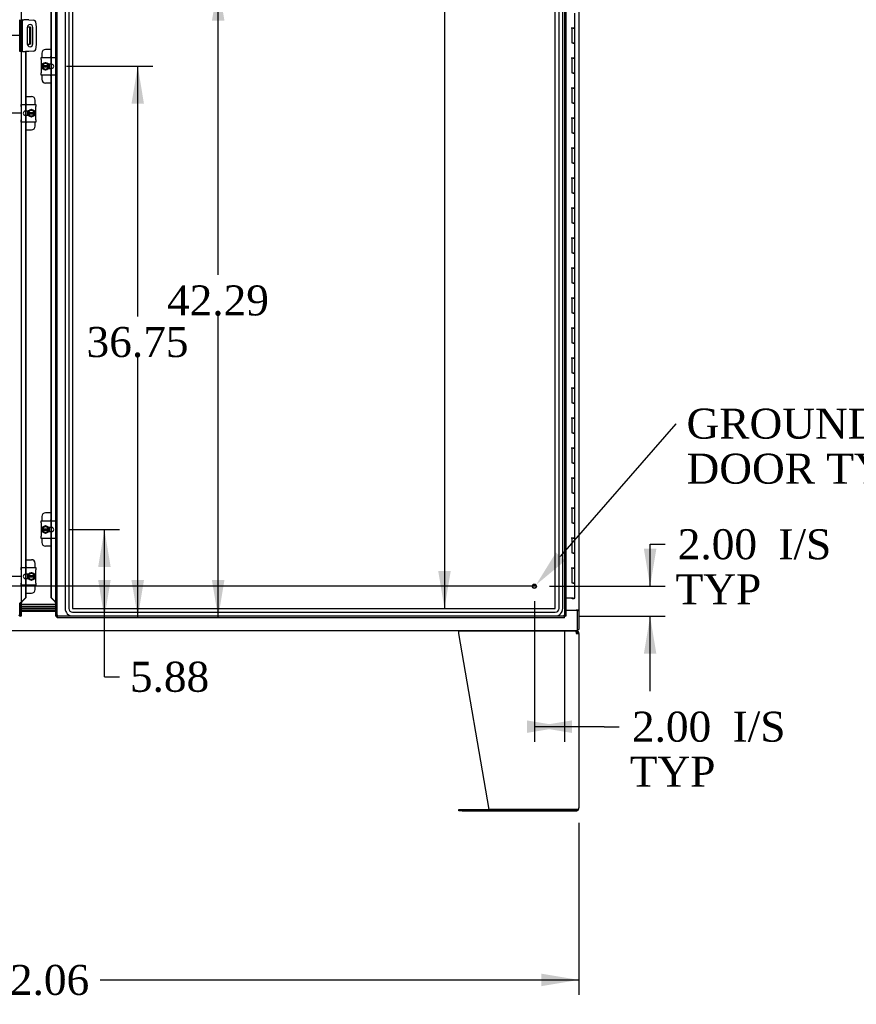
# Model space of a CAD drawing. Header units: inches. Extents: x 2 to 538, y -2 to 358.
# Tile 17 of 43: x 173 to 228, y 123 to 189. Entities that reach past the tile are written whole.
import ezdxf
from ezdxf import colors
from ezdxf.entities.mleader import LeaderData, LeaderLine
from ezdxf.enums import TextEntityAlignment as Align
from ezdxf.lldxf.tags import DXFTag
from ezdxf.math import Vec2, Vec3

# ---------------------------------------------------------------- set-up
doc = ezdxf.new("R2010")
doc.units = ezdxf.units.IN
doc.header["$MEASUREMENT"] = 0
for name, color, linetype in [('COM40153-2', 7, 'Continuous'), ('COM42667', 7, 'Continuous'), ('COM42780', 7, 'Continuous'), ('COM50780', 7, 'Continuous'), ('COM52167-7', 7, 'Continuous'), ('COM52168-7', 7, 'Continuous'), ('COM54746-68', 7, 'Continuous'), ('COM54928-3', 7, 'Continuous'), ('COM55702-64', 7, 'Continuous'), ('COM70096', 7, 'Continuous'), ('COM70099', 7, 'Continuous'), ('COM70219', 7, 'Continuous'), ('COM71156-3', 7, 'Continuous'), ('COM71159-5', 7, 'Continuous'), ('Default', 7, 'Continuous'), ('GSK86006', 7, 'Continuous'), ('NTS16540', 7, 'Continuous'), ('SCC19011', 7, 'Continuous'), ('SPR20265', 7, 'Continuous'), ('STD21878', 7, 'Continuous'), ('WAF25035', 7, 'Continuous')]:
    doc.layers.add(name, color=color, linetype=linetype)
doc.styles.add('SEACAD_Times_New_Roman', font='times.ttf')
tags = doc.linetypes.add('CENTER2', pattern=[1.125, 0.75, -0.125, 0.125, -0.125]).pattern_tags.tags
tags[10:11] = [DXFTag(74, 4), DXFTag(75, 0), DXFTag(340, '0'), DXFTag(46, 0.0), DXFTag(50, 0.0), DXFTag(44, 0.0), DXFTag(45, 0.0)]
tags[8:9] = [DXFTag(74, 4), DXFTag(75, 0), DXFTag(340, '0'), DXFTag(46, 0.0), DXFTag(50, 0.0), DXFTag(44, 0.0), DXFTag(45, 0.0)]
tags[6:7] = [DXFTag(74, 4), DXFTag(75, 0), DXFTag(340, '0'), DXFTag(46, 0.0), DXFTag(50, 0.0), DXFTag(44, 0.0), DXFTag(45, 0.0)]
tags[4:5] = [DXFTag(74, 4), DXFTag(75, 0), DXFTag(340, '0'), DXFTag(46, 0.0), DXFTag(50, 0.0), DXFTag(44, 0.0), DXFTag(45, 0.0)]
tags = doc.linetypes.add('HIDDEN2', pattern=[0.1875, 0.125, -0.0625]).pattern_tags.tags
tags[6:7] = [DXFTag(74, 4), DXFTag(75, 0), DXFTag(340, '0'), DXFTag(46, 0.0), DXFTag(50, 0.0), DXFTag(44, 0.0), DXFTag(45, 0.0)]
tags[4:5] = [DXFTag(74, 4), DXFTag(75, 0), DXFTag(340, '0'), DXFTag(46, 0.0), DXFTag(50, 0.0), DXFTag(44, 0.0), DXFTag(45, 0.0)]
doc.dimstyles.new('HAMMOND_(STH_-_540x360)', dxfattribs={"dimtxt": 2, "dimasz": 2.5, "dimexe": 1, "dimexo": 1, "dimgap": 0.5, "dimtad": 0, "dimtih": 1, "dimtoh": 1, "dimzin": 0, "dimdsep": 46, "dimtxsty": 'SEACAD_Times_New_Roman', "dimblk1": '_SE_FILLED', "dimblk2": '_SE_FILLED', "dimsah": 1, "dimcen": 1, "dimadec": 0, "dimazin": 0, "dimtfac": 0.8, "dimtofl": 0, "dimtmove": 0, "dimatfit": 3, "dimfxl": 0, "dimtolj": 1, "dimtzin": 0, "dimarcsym": 0})

# ---------------------------------------------------------------- blocks, each defined once
blk = doc.blocks.new('SEANNOT_GROUP4')
at = {"layer": 'Default', "color": 7, "linetype": 'CENTER2'}
blk.add_line((207.062, 151.009), (140.801, 151.009), dxfattribs=at)
blk = doc.blocks.new('DMBLK3697')
at = {"layer": 'Default', "linetype": 'Continuous'}
for points in [[(215.126, 153.509), (214.292, 153.509), (214.709, 151.009)], [(215.126, 146.509), (214.709, 149.009), (214.292, 146.509)]]:
    blk.add_hatch(color=7, dxfattribs=at).paths.add_polyline_path(points)
at = {"layer": 'Default', "color": 7, "linetype": 'Continuous'}
for p, q in [((214.709, 153.808), (215.709, 153.808)), ((214.709, 151.009), (214.709, 153.808)), ((207.993, 151.009), (215.709, 151.009)), ((209.993, 149.009), (215.709, 149.009)), ((214.709, 144.009), (214.709, 149.009))]:
    blk.add_line(p, q, dxfattribs=at)
at = {"layer": 'Default', "color": 7, "linetype": 'Continuous', "style": 'SEACAD_Times_New_Roman'}
for s, p in [('I/S', (223.259, 154.808)), ('2.00', (216.551, 154.808)), ('TYP', (216.409, 151.808))]:
    blk.add_text(s, height=2, dxfattribs=at).set_placement(p, align=Align.TOP_LEFT)
blk = doc.blocks.new('_SE_FILLED')
at = {"color": 0}
blk.add_line((0, 0), (-1, 0), dxfattribs=at)
blk.add_solid([(0, 0), (-1, -0.1665), (-1, 0.1665), (0, 0)], dxfattribs=at)
blk = doc.blocks.new('DMBLK3698')
at = {"layer": 'Default', "linetype": 'Continuous'}
for points in [[(206.493, 141.233), (208.993, 141.649), (206.493, 142.066)], [(209.493, 141.233), (209.493, 142.066), (206.993, 141.649)]]:
    blk.add_hatch(color=7, dxfattribs=at).paths.add_polyline_path(points)
at = {"layer": 'Default', "color": 7, "linetype": 'Continuous'}
for p, q in [((206.993, 150.009), (206.993, 140.649)), ((208.993, 148.009), (208.993, 140.649)), ((211.657, 141.649), (206.993, 141.649)), ((211.657, 141.649), (212.657, 141.649))]:
    blk.add_line(p, q, dxfattribs=at)
at = {"layer": 'Default', "color": 7, "linetype": 'Continuous', "style": 'SEACAD_Times_New_Roman'}
for s, p in [('2.00', (213.499, 142.649)), ('I/S', (220.207, 142.649)), ('TYP', (213.357, 139.649))]:
    blk.add_text(s, height=2, dxfattribs=at).set_placement(p, align=Align.TOP_LEFT)
blk = doc.blocks.new('DMBLK3707')
at = {"layer": 'Default', "linetype": 'Continuous'}
for points in [[(170.238, 154.164), (170.655, 151.664), (171.072, 154.164)], [(170.238, 146.414), (171.072, 146.414), (170.655, 148.914)]]:
    blk.add_hatch(color=7, dxfattribs=at).paths.add_polyline_path(points)
at = {"layer": 'Default', "color": 7, "linetype": 'Continuous'}
for p, q in [((170.655, 151.664), (170.655, 156.664)), ((172.751, 151.664), (169.655, 151.664)), ((170.655, 145.008), (170.655, 148.914)), ((170.655, 145.008), (169.655, 145.008))]:
    blk.add_line(p, q, dxfattribs=at)
at = {"layer": 'Default', "color": 7, "linetype": 'Continuous', "style": 'SEACAD_Times_New_Roman'}
blk.add_text('2.75', height=2, dxfattribs=at).set_placement((163.647, 146.008), align=Align.TOP_LEFT)
blk = doc.blocks.new('DMBLK3708')
at = {"layer": 'Default', "linetype": 'Continuous'}
for points in [[(167.405, 180.039), (168.239, 180.039), (167.822, 182.539)], [(167.405, 151.414), (167.822, 148.914), (168.239, 151.414)]]:
    blk.add_hatch(color=7, dxfattribs=at).paths.add_polyline_path(points)
at = {"layer": 'Default', "color": 7, "linetype": 'Continuous'}
for p, q in [((172.751, 182.539), (166.822, 182.539)), ((167.822, 167.427), (167.822, 182.539)), ((167.822, 148.914), (167.822, 164.727))]:
    blk.add_line(p, q, dxfattribs=at)
at = {"layer": 'Default', "color": 7, "linetype": 'Continuous', "style": 'SEACAD_Times_New_Roman'}
blk.add_text('33.63', height=2, dxfattribs=at).set_placement((164.41, 166.727), align=Align.TOP_LEFT)
blk = doc.blocks.new('DMBLK3709')
at = {"layer": 'Default', "linetype": 'Continuous'}
for points in [[(161.664, 185.208), (162.497, 185.208), (162.08, 187.708)], [(161.664, 151.414), (162.08, 148.914), (162.497, 151.414)]]:
    blk.add_hatch(color=7, dxfattribs=at).paths.add_polyline_path(points)
at = {"layer": 'Default', "color": 7, "linetype": 'Continuous'}
for p, q in [((172.775, 187.708), (161.08, 187.708)), ((162.08, 170.011), (162.08, 187.708)), ((162.08, 148.914), (162.08, 167.311))]:
    blk.add_line(p, q, dxfattribs=at)
at = {"layer": 'Default', "color": 7, "linetype": 'Continuous', "style": 'SEACAD_Times_New_Roman'}
blk.add_text('38.79', height=2, dxfattribs=at).set_placement((158.668, 169.311), align=Align.TOP_LEFT)
blk = doc.blocks.new('DMBLK3710')
at = {"layer": 'Default', "linetype": 'Continuous'}
for points in [[(178.745, 152.289), (178.328, 154.789), (177.912, 152.289)], [(178.745, 151.414), (177.912, 151.414), (178.328, 148.914)]]:
    blk.add_hatch(color=7, dxfattribs=at).paths.add_polyline_path(points)
at = {"layer": 'Default', "color": 7, "linetype": 'Continuous'}
for p, q in [((175.947, 154.789), (179.328, 154.789)), ((178.328, 144.974), (178.328, 154.789)), ((178.328, 144.974), (179.328, 144.974))]:
    blk.add_line(p, q, dxfattribs=at)
at = {"layer": 'Default', "color": 7, "linetype": 'Continuous', "style": 'SEACAD_Times_New_Roman'}
blk.add_text('5.88', height=2, dxfattribs=at).set_placement((180.028, 145.974), align=Align.TOP_LEFT)
blk = doc.blocks.new('DMBLK3711')
at = {"layer": 'Default', "linetype": 'Continuous'}
for points in [[(180.967, 183.164), (180.551, 185.664), (180.134, 183.164)], [(180.967, 151.414), (180.134, 151.414), (180.551, 148.914)]]:
    blk.add_hatch(color=7, dxfattribs=at).paths.add_polyline_path(points)
at = {"layer": 'Default', "color": 7, "linetype": 'Continuous'}
for p, q in [((175.806, 185.664), (181.551, 185.664)), ((180.551, 168.989), (180.551, 185.664)), ((180.551, 148.914), (180.551, 166.289))]:
    blk.add_line(p, q, dxfattribs=at)
at = {"layer": 'Default', "color": 7, "linetype": 'Continuous', "style": 'SEACAD_Times_New_Roman'}
blk.add_text('36.75', height=2, dxfattribs=at).set_placement((177.138, 168.289), align=Align.TOP_LEFT)
blk = doc.blocks.new('DMBLK3712')
at = {"layer": 'Default', "linetype": 'Continuous'}
for points in [[(186.329, 188.708), (185.912, 191.208), (185.496, 188.708)], [(186.329, 151.414), (185.496, 151.414), (185.912, 148.914)]]:
    blk.add_hatch(color=7, dxfattribs=at).paths.add_polyline_path(points)
at = {"layer": 'Default', "color": 7, "linetype": 'Continuous'}
for p, q in [((175.681, 191.208), (186.912, 191.208)), ((185.912, 171.761), (185.912, 191.208)), ((185.912, 148.914), (185.912, 169.061))]:
    blk.add_line(p, q, dxfattribs=at)
at = {"layer": 'Default', "color": 7, "linetype": 'Continuous', "style": 'SEACAD_Times_New_Roman'}
blk.add_text('42.29', height=2, dxfattribs=at).set_placement((182.5, 171.061), align=Align.TOP_LEFT)
blk = doc.blocks.new('DMBLK3716')
at = {"layer": 'Default', "linetype": 'Continuous'}
for points in [[(200.583, 216.176), (201.416, 216.176), (200.999, 218.676)], [(200.583, 152.027), (200.999, 149.527), (201.416, 152.027)]]:
    blk.add_hatch(color=7, dxfattribs=at).paths.add_polyline_path(points)
at = {"layer": 'Default', "color": 7, "linetype": 'Continuous'}
for p, q in [((200.999, 218.676), (200.999, 200.707)), ((200.999, 195.007), (200.999, 149.527))]:
    blk.add_line(p, q, dxfattribs=at)
at = {"layer": 'Default', "color": 7, "linetype": 'Continuous', "style": 'SEACAD_Times_New_Roman'}
for s, p in [('69.15', (197.587, 200.007)), ('TYP', (198.203, 197.007))]:
    blk.add_text(s, height=2, dxfattribs=at).set_placement(p, align=Align.TOP_LEFT)
blk = doc.blocks.new('DMBLK3722')
at = {"layer": 'Default', "linetype": 'Continuous'}
for points in [[(140.4, 124.352), (140.4, 125.185), (137.9, 124.769)], [(207.463, 124.352), (209.963, 124.769), (207.463, 125.185)]]:
    blk.add_hatch(color=7, dxfattribs=at).paths.add_polyline_path(points)
at = {"layer": 'Default', "color": 7, "linetype": 'Continuous'}
for p, q in [((137.9, 135.229), (137.9, 123.769)), ((209.963, 135.229), (209.963, 123.769)), ((137.9, 124.769), (169.819, 124.769)), ((178.044, 124.769), (209.963, 124.769))]:
    blk.add_line(p, q, dxfattribs=at)
at = {"layer": 'Default', "color": 7, "linetype": 'Continuous', "style": 'SEACAD_Times_New_Roman'}
blk.add_text('72.06', height=2, dxfattribs=at).set_placement((170.519, 125.769), align=Align.TOP_LEFT)

msp = doc.modelspace()

# ---------------------------------------------------------------- linework, layer by layer
at = {"layer": 'COM40153-2', "color": 7, "linetype": 'Continuous'}
for p, q in [((172.845, 188.77), (172.775, 188.77)), ((172.845, 188.77), (172.845, 186.645)), ((172.845, 188.77), (172.95, 188.77)), ((173.298, 188.77), (172.95, 188.77)), ((173.298, 188.77), (173.632, 188.741)), ((173.745, 188.627), (173.775, 188.293)), ((173.181, 188.258), (173.181, 187.158)), ((173.556, 187.158), (173.556, 188.258)), ((173.775, 188.293), (173.775, 187.122)), ((173.775, 187.122), (173.745, 186.788)), ((172.845, 186.645), (172.775, 186.645)), ((172.871, 186.645), (172.845, 186.645)), ((173.298, 186.645), (173.083, 186.645)), ((173.632, 186.674), (173.298, 186.645))]:
    msp.add_line(p, q, dxfattribs=at)
for centre, radius, start, end in [((173.369, 188.258), 0.188, 0, 180), ((173.621, 188.616), 0.125, 5, 85), ((173.369, 187.158), 0.188, 180, 0), ((173.621, 186.799), 0.125, 275, 355)]:
    msp.add_arc(centre, radius, start, end, dxfattribs=at)
at = {"layer": 'COM42667', "color": 7, "linetype": 'Continuous'}
for p, q in [((174.111, 186.11), (174.111, 186.253)), ((174.111, 186.253), (175.081, 186.253)), ((174.111, 186.11), (174.111, 185.219)), ((174.806, 185.805), (174.607, 185.805)), ((175.081, 186.253), (175.081, 186.11)), ((175.081, 185.219), (175.081, 186.11)), ((174.111, 185.076), (174.111, 185.219)), ((175.081, 185.076), (174.111, 185.076)), ((174.607, 185.524), (174.806, 185.524)), ((175.081, 185.219), (175.081, 185.076)), ((172.781, 182.985), (172.781, 183.128)), ((172.781, 183.128), (173.751, 183.128)), ((173.751, 183.128), (173.751, 182.985)), ((172.781, 182.985), (172.781, 182.094)), ((173.256, 182.68), (173.056, 182.68)), ((173.751, 182.094), (173.751, 182.985)), ((172.781, 181.951), (172.781, 182.094)), ((173.751, 181.951), (172.781, 181.951)), ((173.056, 182.399), (173.256, 182.399)), ((173.751, 182.094), (173.751, 181.951)), ((174.111, 155.235), (174.111, 155.378)), ((174.111, 155.378), (175.081, 155.378)), ((174.111, 155.235), (174.111, 154.344)), ((174.806, 154.93), (174.607, 154.93)), ((175.081, 155.378), (175.081, 155.235)), ((175.081, 154.344), (175.081, 155.235)), ((174.111, 154.201), (174.111, 154.344)), ((174.607, 154.649), (174.806, 154.649)), ((175.081, 154.344), (175.081, 154.201)), ((175.081, 154.201), (174.111, 154.201)), ((172.781, 152.11), (172.781, 152.253)), ((172.781, 152.253), (173.751, 152.253)), ((172.781, 152.11), (172.781, 151.219)), ((173.256, 151.805), (173.056, 151.805)), ((173.751, 152.253), (173.751, 152.11)), ((173.751, 151.219), (173.751, 152.11)), ((172.781, 151.076), (172.781, 151.219)), ((173.751, 151.076), (172.781, 151.076)), ((173.056, 151.524), (173.256, 151.524)), ((173.751, 151.219), (173.751, 151.076))]:
    msp.add_line(p, q, dxfattribs=at)
for centre, radius, start, end in [((174.806, 185.664), 0.141, 270, 90), ((173.056, 182.539), 0.141, 90, 270), ((174.806, 154.789), 0.14, 270, 90), ((173.056, 151.664), 0.14, 90, 270)]:
    msp.add_arc(centre, radius, start, end, dxfattribs=at)
at = {"layer": 'COM42780', "color": 7, "linetype": 'Continuous'}
for p, q in [((174.15, 186.53), (174.15, 186.253)), ((174.778, 186.78), (174.4, 186.78)), ((174.65, 185.805), (174.65, 185.73)), ((174.15, 185.076), (174.15, 184.799)), ((174.65, 185.601), (174.65, 185.524)), ((174.778, 184.549), (174.4, 184.549)), ((173.084, 183.655), (173.462, 183.655)), ((173.712, 183.128), (173.712, 183.405)), ((173.212, 182.603), (173.212, 182.68)), ((173.212, 182.399), (173.212, 182.474)), ((173.712, 181.674), (173.712, 181.951)), ((173.084, 181.424), (173.462, 181.424)), ((174.15, 155.655), (174.15, 155.378)), ((174.778, 155.905), (174.4, 155.905)), ((174.65, 154.93), (174.65, 154.855)), ((174.65, 154.726), (174.65, 154.649)), ((174.15, 154.201), (174.15, 153.924)), ((174.778, 153.674), (174.4, 153.674)), ((173.084, 152.78), (173.462, 152.78)), ((173.712, 152.253), (173.712, 152.53)), ((173.212, 151.728), (173.212, 151.805)), ((173.212, 151.524), (173.212, 151.599)), ((173.712, 150.799), (173.712, 151.076)), ((173.084, 150.549), (173.462, 150.549))]:
    msp.add_line(p, q, dxfattribs=at)
for centre, start, end in [((174.4, 186.53), 90, 180), ((174.9, 186.093), 119.09774, 140.06757), ((174.9, 185.236), 219.93243, 240.90226), ((174.4, 184.799), 180, 270), ((172.962, 182.968), 39.93243, 60.90226), ((173.462, 183.405), 0, 90), ((172.962, 182.111), 299.09774, 320.06757), ((173.462, 181.674), 270, 0), ((174.4, 155.655), 90, 180), ((174.9, 155.218), 119.09774, 140.06757), ((174.4, 153.924), 180, 270), ((174.9, 154.361), 219.93243, 240.90226), ((172.962, 152.093), 39.93243, 60.90226), ((173.462, 152.53), 0, 90), ((172.962, 151.236), 299.09774, 320.06757), ((173.462, 150.799), 270, 0)]:
    msp.add_arc(centre, 0.25, start, end, dxfattribs=at)
at = {"layer": 'COM50780', "color": 7, "linetype": 'Continuous'}
for p, q in [((173.296, 188.27), (173.182, 188.27)), ((173.332, 188.27), (173.296, 188.27)), ((173.332, 188.27), (173.332, 187.145)), ((173.404, 188.27), (173.332, 188.27)), ((173.404, 188.27), (173.404, 187.145)), ((173.182, 187.145), (173.296, 187.145)), ((173.296, 187.145), (173.332, 187.145)), ((173.404, 187.145), (173.332, 187.145))]:
    msp.add_line(p, q, dxfattribs=at)
at = {"layer": 'COM52167-7', "color": 7, "linetype": 'Continuous'}
for p, q in [((175.088, 149.009), (175.088, 219.406)), ((209.088, 219.406), (209.088, 149.009)), ((174.778, 186.253), (174.778, 190.145)), ((174.803, 186.253), (174.803, 190.145)), ((174.778, 185.524), (174.778, 185.805)), ((174.803, 185.524), (174.803, 185.805)), ((174.778, 155.378), (174.778, 185.076)), ((174.803, 155.378), (174.803, 185.076)), ((174.778, 154.649), (174.778, 154.93)), ((174.803, 154.649), (174.803, 154.93)), ((174.778, 150.239), (174.778, 154.201)), ((174.803, 150.239), (174.803, 154.201)), ((174.778, 150.239), (174.803, 150.239)), ((174.778, 150.239), (175.003, 150.007)), ((175.027, 150.007), (174.803, 150.239)), ((175.027, 150.007), (175.003, 150.007)), ((175.081, 149.884), (175.081, 149.009)), ((175.081, 149.009), (175.088, 149.009)), ((175.088, 149.009), (175.144, 149.009)), ((175.183, 149.009), (175.144, 149.009)), ((175.23, 149.057), (175.183, 149.009)), ((175.183, 149.009), (175.183, 148.97)), ((175.231, 149.057), (175.23, 149.057)), ((175.231, 149.057), (175.231, 149.057)), ((175.231, 149.057), (175.231, 149.057)), ((175.231, 149.057), (175.231, 149.057)), ((208.945, 149.057), (208.945, 149.057)), ((208.945, 149.057), (208.945, 149.057)), ((208.945, 149.057), (208.993, 149.009)), ((208.945, 149.057), (208.945, 149.057)), ((208.945, 149.057), (208.945, 149.057)), ((208.993, 149.009), (208.993, 148.97)), ((208.993, 149.009), (209.032, 149.009)), ((209.088, 149.009), (209.032, 149.009)), ((175.183, 148.914), (175.183, 148.97)), ((208.993, 148.914), (175.183, 148.914)), ((208.993, 148.914), (208.993, 148.97))]:
    msp.add_line(p, q, dxfattribs=at)
at = {"layer": 'COM52167-7', "color": 7, "linetype": 'HIDDEN2'}
for p, q in [((175.183, 149.009), (175.183, 219.406)), ((208.993, 219.406), (208.993, 149.009)), ((174.778, 185.805), (174.778, 186.253)), ((174.803, 185.805), (174.803, 186.253)), ((174.778, 185.076), (174.778, 185.524)), ((174.803, 185.076), (174.803, 185.524)), ((174.778, 154.93), (174.778, 155.378)), ((174.803, 154.93), (174.803, 155.378)), ((174.778, 154.201), (174.778, 154.649)), ((174.803, 154.201), (174.803, 154.649)), ((175.066, 149.965), (175.049, 149.965)), ((175.081, 149.884), (175.162, 149.884)), ((175.162, 149.884), (175.162, 149.009)), ((208.993, 149.009), (175.183, 149.009))]:
    msp.add_line(p, q, dxfattribs=at)
at = {"layer": 'COM52167-7', "color": 7, "linetype": 'Continuous'}
for centre, radius, start, end in [((174.439, 149.677), 0.675, 17.8886, 29.28531), ((175.712, 148.079), 1.09, 116.23673, 121.43872), ((174.253, 149.539), 1.09, 328.56128, 333.76327), ((209.923, 149.539), 1.09, 206.23673, 211.43872), ((208.463, 148.079), 1.09, 58.56128, 63.76327)]:
    msp.add_arc(centre, radius, start, end, dxfattribs=at)
msp.add_open_spline([(175.003, 150.007), (175.015, 149.999), (175.027, 149.991), (175.039, 149.982)], degree=3, dxfattribs=at)
at = {"layer": 'COM52167-7', "color": 7, "linetype": 'HIDDEN2'}
msp.add_open_spline([(175.039, 149.982), (175.042, 149.98), (175.045, 149.978), (175.064, 149.966), (175.079, 149.956), (175.108, 149.935), (175.121, 149.925), (175.144, 149.905), (175.154, 149.895), (175.162, 149.884)], degree=3, knots=[0.2013253, 0.2013253, 0.2013253, 0.2013253, 0.25, 0.25, 0.5, 0.5, 0.75, 0.75, 1, 1, 1, 1], dxfattribs=at)
at = {"layer": 'COM52168-7', "color": 7, "linetype": 'Continuous'}
for p, q in [((172.775, 219.406), (172.775, 149.009)), ((172.782, 188.77), (172.782, 188.771)), ((172.871, 186.645), (173.059, 186.645)), ((173.083, 186.645), (173.059, 186.645)), ((173.059, 186.645), (173.059, 183.128)), ((173.084, 186.645), (173.084, 183.128)), ((173.059, 182.68), (173.059, 182.399)), ((173.084, 182.68), (173.084, 182.399)), ((173.059, 181.951), (173.059, 152.253)), ((173.084, 181.951), (173.084, 152.253)), ((173.059, 151.805), (173.059, 151.524)), ((173.084, 151.805), (173.084, 151.524)), ((173.059, 151.076), (173.059, 150.239)), ((173.084, 151.076), (173.084, 150.239)), ((172.782, 149.009), (172.782, 149.884)), ((172.835, 150.007), (173.059, 150.239)), ((172.835, 150.007), (172.86, 150.007)), ((173.084, 150.239), (172.86, 150.007)), ((173.084, 150.239), (173.059, 150.239)), ((172.68, 149.009), (172.719, 149.009)), ((172.775, 149.009), (172.719, 149.009)), ((172.775, 149.009), (172.782, 149.009))]:
    msp.add_line(p, q, dxfattribs=at)
at = {"layer": 'COM52168-7', "color": 7, "linetype": 'HIDDEN2'}
for p, q in [((172.7, 186.645), (172.7, 188.771)), ((172.782, 186.645), (172.782, 188.77)), ((172.775, 186.645), (172.7, 186.645)), ((172.787, 186.645), (172.782, 186.645)), ((173.059, 183.128), (173.059, 182.68)), ((173.084, 183.128), (173.084, 182.68)), ((173.059, 182.399), (173.059, 181.951)), ((173.084, 182.399), (173.084, 181.951)), ((173.059, 152.253), (173.059, 151.805)), ((173.084, 152.253), (173.084, 151.805)), ((173.059, 151.524), (173.059, 151.076)), ((173.084, 151.524), (173.084, 151.076)), ((172.782, 149.884), (172.7, 149.884)), ((172.7, 149.009), (172.7, 149.884)), ((172.814, 149.965), (172.797, 149.965))]:
    msp.add_line(p, q, dxfattribs=at)
at = {"layer": 'COM52168-7', "color": 7, "linetype": 'Continuous'}
for centre, radius, start, end in [((173.424, 149.677), 0.675, 150.71469, 162.1114), ((172.15, 148.079), 1.09, 58.56128, 63.76327)]:
    msp.add_arc(centre, radius, start, end, dxfattribs=at)
at = {"layer": 'COM52168-7', "color": 7, "linetype": 'HIDDEN2'}
msp.add_open_spline([(172.7, 149.884), (172.708, 149.895), (172.718, 149.905), (172.741, 149.925), (172.755, 149.935), (172.783, 149.956), (172.799, 149.966), (172.817, 149.978), (172.82, 149.98), (172.823, 149.982)], degree=3, knots=[0, 0, 0, 0, 0.25, 0.25, 0.5, 0.5, 0.75, 0.75, 0.7986747, 0.7986747, 0.7986747, 0.7986747], dxfattribs=at)
at = {"layer": 'COM52168-7', "color": 7, "linetype": 'Continuous'}
msp.add_open_spline([(172.823, 149.982), (172.835, 149.991), (172.848, 149.999), (172.86, 150.007)], degree=3, dxfattribs=at)
at = {"layer": 'COM54746-68', "color": 7, "linetype": 'Continuous'}
for p, q in [((209.69, 188.207), (209.69, 189.208)), ((209.69, 188.208), (209.456, 188.208)), ((209.573, 188.207), (209.505, 188.207)), ((209.505, 187.208), (209.505, 188.207)), ((209.573, 188.207), (209.69, 188.207)), ((209.69, 187.208), (209.69, 188.208)), ((209.573, 187.208), (209.505, 187.208)), ((209.573, 187.208), (209.69, 187.208)), ((209.69, 187.208), (209.573, 187.208)), ((209.69, 186.207), (209.69, 187.208)), ((209.69, 186.208), (209.456, 186.208)), ((209.573, 186.207), (209.505, 186.207)), ((209.505, 185.208), (209.505, 186.207)), ((209.573, 186.207), (209.69, 186.207)), ((209.69, 185.208), (209.69, 186.208)), ((209.573, 185.208), (209.505, 185.208)), ((209.573, 185.208), (209.69, 185.208)), ((209.69, 185.208), (209.573, 185.208)), ((209.69, 184.207), (209.69, 185.208)), ((209.69, 184.208), (209.456, 184.208)), ((209.573, 184.207), (209.505, 184.207)), ((209.505, 183.208), (209.505, 184.207)), ((209.573, 184.207), (209.69, 184.207)), ((209.69, 183.208), (209.69, 184.208)), ((209.573, 183.208), (209.505, 183.208)), ((209.573, 183.208), (209.69, 183.208)), ((209.69, 183.208), (209.573, 183.208)), ((209.69, 182.207), (209.69, 183.208)), ((209.69, 182.208), (209.456, 182.208)), ((209.573, 182.207), (209.505, 182.207)), ((209.505, 181.208), (209.505, 182.207)), ((209.573, 182.207), (209.69, 182.207)), ((209.69, 181.208), (209.69, 182.208)), ((209.573, 181.208), (209.505, 181.208)), ((209.573, 181.208), (209.69, 181.208)), ((209.69, 181.208), (209.573, 181.208)), ((209.69, 180.207), (209.69, 181.208)), ((209.69, 180.208), (209.456, 180.208)), ((209.573, 180.207), (209.505, 180.207)), ((209.505, 179.208), (209.505, 180.207)), ((209.573, 180.207), (209.69, 180.207)), ((209.69, 179.208), (209.69, 180.208)), ((209.573, 179.208), (209.505, 179.208)), ((209.573, 179.208), (209.69, 179.208)), ((209.69, 179.208), (209.573, 179.208)), ((209.69, 178.207), (209.69, 179.208)), ((209.69, 178.208), (209.456, 178.208)), ((209.573, 178.207), (209.505, 178.207)), ((209.505, 177.208), (209.505, 178.207)), ((209.573, 178.207), (209.69, 178.207)), ((209.69, 177.208), (209.69, 178.208)), ((209.573, 177.208), (209.505, 177.208)), ((209.573, 177.208), (209.69, 177.208)), ((209.69, 177.208), (209.573, 177.208)), ((209.69, 176.207), (209.69, 177.208)), ((209.69, 176.208), (209.456, 176.208)), ((209.573, 176.207), (209.505, 176.207)), ((209.505, 175.208), (209.505, 176.207)), ((209.573, 176.207), (209.69, 176.207)), ((209.69, 175.208), (209.69, 176.208)), ((209.573, 175.208), (209.505, 175.208)), ((209.573, 175.208), (209.69, 175.208)), ((209.69, 175.208), (209.573, 175.208)), ((209.69, 174.207), (209.69, 175.208)), ((209.69, 174.208), (209.456, 174.208)), ((209.573, 174.207), (209.505, 174.207)), ((209.505, 173.208), (209.505, 174.207)), ((209.573, 174.207), (209.69, 174.207)), ((209.69, 173.208), (209.69, 174.208)), ((209.573, 173.208), (209.505, 173.208)), ((209.573, 173.208), (209.69, 173.208)), ((209.69, 173.208), (209.573, 173.208)), ((209.69, 172.207), (209.69, 173.208)), ((209.69, 172.208), (209.456, 172.208)), ((209.573, 172.207), (209.505, 172.207)), ((209.505, 171.208), (209.505, 172.207)), ((209.573, 172.207), (209.69, 172.207)), ((209.69, 171.208), (209.69, 172.208)), ((209.573, 171.208), (209.505, 171.208)), ((209.573, 171.208), (209.69, 171.208)), ((209.69, 171.208), (209.573, 171.208)), ((209.69, 170.207), (209.69, 171.208)), ((209.69, 170.208), (209.456, 170.208)), ((209.573, 170.207), (209.505, 170.207)), ((209.505, 169.208), (209.505, 170.207)), ((209.573, 170.207), (209.69, 170.207)), ((209.69, 169.208), (209.69, 170.208)), ((209.573, 169.208), (209.505, 169.208)), ((209.573, 169.208), (209.69, 169.208)), ((209.69, 169.208), (209.573, 169.208)), ((209.69, 168.207), (209.69, 169.208)), ((209.69, 168.208), (209.456, 168.208)), ((209.573, 168.207), (209.505, 168.207)), ((209.505, 167.208), (209.505, 168.207)), ((209.573, 168.207), (209.69, 168.207)), ((209.69, 167.208), (209.69, 168.208)), ((209.573, 167.208), (209.505, 167.208)), ((209.573, 167.208), (209.69, 167.208)), ((209.69, 167.208), (209.573, 167.208)), ((209.69, 166.207), (209.69, 167.208)), ((209.69, 166.208), (209.456, 166.208)), ((209.573, 166.207), (209.505, 166.207)), ((209.505, 165.208), (209.505, 166.207)), ((209.573, 166.207), (209.69, 166.207)), ((209.69, 165.208), (209.69, 166.208)), ((209.573, 165.208), (209.505, 165.208)), ((209.573, 165.208), (209.69, 165.208)), ((209.69, 165.208), (209.573, 165.208)), ((209.69, 164.207), (209.69, 165.208)), ((209.69, 164.208), (209.456, 164.208)), ((209.573, 164.207), (209.505, 164.207)), ((209.505, 163.208), (209.505, 164.207)), ((209.573, 164.207), (209.69, 164.207)), ((209.69, 163.208), (209.69, 164.208)), ((209.573, 163.208), (209.505, 163.208)), ((209.573, 163.208), (209.69, 163.208)), ((209.69, 163.208), (209.573, 163.208)), ((209.69, 162.207), (209.69, 163.208)), ((209.69, 162.208), (209.456, 162.208)), ((209.573, 162.207), (209.505, 162.207)), ((209.505, 161.208), (209.505, 162.207)), ((209.573, 162.207), (209.69, 162.207)), ((209.69, 161.208), (209.69, 162.208)), ((209.573, 161.208), (209.505, 161.208)), ((209.573, 161.208), (209.69, 161.208)), ((209.69, 161.208), (209.573, 161.208)), ((209.69, 160.207), (209.69, 161.208)), ((209.69, 160.208), (209.456, 160.208)), ((209.573, 160.207), (209.505, 160.207)), ((209.505, 159.208), (209.505, 160.207)), ((209.573, 160.207), (209.69, 160.207)), ((209.69, 159.208), (209.69, 160.208)), ((209.573, 159.208), (209.505, 159.208)), ((209.573, 159.208), (209.69, 159.208)), ((209.69, 159.208), (209.573, 159.208)), ((209.69, 158.207), (209.69, 159.208)), ((209.69, 158.208), (209.456, 158.208)), ((209.573, 158.207), (209.505, 158.207)), ((209.505, 157.208), (209.505, 158.207)), ((209.573, 158.207), (209.69, 158.207)), ((209.69, 157.208), (209.69, 158.208)), ((209.573, 157.208), (209.505, 157.208)), ((209.573, 157.208), (209.69, 157.208)), ((209.69, 157.208), (209.573, 157.208)), ((209.69, 156.207), (209.69, 157.208)), ((209.69, 156.208), (209.456, 156.208)), ((209.573, 156.207), (209.505, 156.207)), ((209.505, 155.208), (209.505, 156.207)), ((209.573, 156.207), (209.69, 156.207)), ((209.69, 155.208), (209.69, 156.208)), ((209.573, 155.208), (209.505, 155.208)), ((209.573, 155.208), (209.69, 155.208)), ((209.69, 155.208), (209.573, 155.208)), ((209.69, 154.207), (209.69, 155.208)), ((209.69, 154.208), (209.456, 154.208)), ((209.573, 154.207), (209.505, 154.207)), ((209.505, 153.208), (209.505, 154.207)), ((209.573, 154.207), (209.69, 154.207)), ((209.69, 153.208), (209.69, 154.208)), ((209.573, 153.208), (209.505, 153.208)), ((209.573, 153.208), (209.69, 153.208)), ((209.69, 153.208), (209.573, 153.208)), ((209.69, 152.207), (209.69, 153.208)), ((209.69, 152.208), (209.456, 152.208)), ((209.505, 151.208), (209.505, 152.207)), ((209.573, 152.207), (209.505, 152.207)), ((209.573, 152.207), (209.69, 152.207)), ((209.69, 151.208), (209.69, 152.208)), ((209.573, 151.208), (209.505, 151.208)), ((209.573, 151.208), (209.69, 151.208)), ((209.69, 151.208), (209.573, 151.208)), ((209.69, 150.208), (209.69, 151.208)), ((209.573, 150.208), (209.088, 150.208)), ((209.51, 150.173), (209.51, 150.199)), ((209.51, 150.199), (209.56, 150.199)), ((209.56, 150.173), (209.51, 150.173)), ((209.523, 150.208), (209.523, 150.199)), ((209.585, 150.199), (209.56, 150.199)), ((209.585, 150.173), (209.56, 150.173)), ((209.573, 150.208), (209.69, 150.208)), ((209.585, 150.199), (209.635, 150.199)), ((209.635, 150.173), (209.585, 150.173)), ((209.623, 150.199), (209.623, 150.208)), ((209.635, 150.199), (209.635, 150.173))]:
    msp.add_line(p, q, dxfattribs=at)
at = {"layer": 'COM54928-3', "color": 7, "linetype": 'Continuous'}
for p, q in [((201.963, 147.849), (201.963, 147.984)), ((203.971, 136.134), (201.963, 147.849)), ((201.977, 148.039), (209.698, 148.039)), ((209.773, 147.944), (209.773, 148.039)), ((209.773, 147.984), (209.773, 147.849)), ((209.773, 147.849), (209.963, 147.849)), ((209.773, 147.849), (209.773, 147.849)), ((209.84, 147.916), (209.907, 147.984)), ((209.963, 147.849), (209.963, 136.229)), ((201.963, 136.039), (201.963, 136.134)), ((201.963, 136.134), (202.183, 136.134)), ((202.183, 136.039), (201.963, 136.039)), ((202.183, 136.134), (209.773, 136.134)), ((202.183, 136.039), (209.773, 136.039)), ((209.773, 136.134), (203.971, 136.134)), ((209.773, 136.134), (209.937, 136.134)), ((209.937, 136.134), (209.773, 136.134))]:
    msp.add_line(p, q, dxfattribs=at)
for centre, radius, start, end in [((209.773, 147.849), 0.19, 45, 90), ((209.773, 147.849), 0.095, 45, 90), ((209.773, 147.849), 0.095, 0, 45), ((209.773, 147.849), 0.19, 0, 45), ((209.773, 136.229), 0.19, 270, 330), ((209.773, 136.229), 0.19, 330, 0)]:
    msp.add_arc(centre, radius, start, end, dxfattribs=at)
msp.add_ellipse((209.773, 136.229), major_axis=(-0.19, 0), ratio=0.999171, start_param=2.617994, end_param=3.141593, dxfattribs=at)
for points in [[(201.963, 147.984), (201.965, 148.001), (201.967, 148.015), (201.972, 148.034), (201.975, 148.039), (201.977, 148.039)], [(209.698, 148.039), (209.71, 148.039), (209.723, 148.034), (209.748, 148.015), (209.76, 148.001), (209.773, 147.984)]]:
    msp.add_open_spline(points, degree=3, knots=[0, 0, 0, 0, 0.5, 0.5, 1, 1, 1, 1], dxfattribs=at)
at = {"layer": 'COM55702-64', "color": 7, "linetype": 'Continuous'}
for p, q in [((173.306, 149.412), (173.306, 149.414)), ((174.556, 149.412), (174.556, 149.414))]:
    msp.add_line(p, q, dxfattribs=at)
at = {"layer": 'COM70096', "color": 7, "linetype": 'Continuous'}
for p, q in [((172.782, 149.539), (175.081, 149.539)), ((172.782, 149.414), (175.081, 149.414))]:
    msp.add_line(p, q, dxfattribs=at)
at = {"layer": 'COM70099', "color": 7, "linetype": 'Continuous'}
for p, q in [((175.081, 149.789), (172.782, 149.789)), ((175.081, 149.664), (172.782, 149.664))]:
    msp.add_line(p, q, dxfattribs=at)
at = {"layer": 'COM70219', "color": 7, "linetype": 'HIDDEN2'}
for p, q in [((175.707, 218.675), (175.707, 149.528)), ((175.708, 218.675), (175.708, 149.528)), ((175.957, 218.675), (175.957, 149.528)), ((176.206, 218.675), (176.206, 149.528)), ((176.207, 218.675), (176.207, 149.528)), ((208.385, 149.528), (208.385, 218.675)), ((208.386, 149.528), (208.386, 218.675)), ((208.635, 149.528), (208.635, 218.675)), ((208.884, 149.528), (208.884, 218.675)), ((208.885, 149.528), (208.885, 218.675)), ((176.207, 149.528), (208.385, 149.528)), ((176.207, 149.527), (208.385, 149.527)), ((176.207, 149.278), (208.385, 149.278)), ((176.207, 149.029), (208.385, 149.029)), ((176.207, 149.028), (208.385, 149.028))]:
    msp.add_line(p, q, dxfattribs=at)
for centre, radius, start, end in [((176.207, 149.528), 0.5, 180, 270), ((176.207, 149.528), 0.499, 180, 270), ((176.207, 149.528), 0.25, 180, 270), ((176.207, 149.528), 0.001, 180, 270), ((208.385, 149.528), 0.5, 270, 0), ((208.385, 149.528), 0.001, 270, 0), ((208.385, 149.528), 0.25, 270, 0), ((208.385, 149.528), 0.499, 270, 0)]:
    msp.add_arc(centre, radius, start, end, dxfattribs=at)
at = {"layer": 'COM71156-3', "color": 7, "linetype": 'Continuous'}
for p, q in [((175.081, 149.412), (172.782, 149.412)), ((175.081, 149.318), (172.782, 149.318)), ((209.868, 149.384), (209.088, 149.384)), ((209.868, 148.229), (209.868, 149.384)), ((209.868, 148.039), (137.995, 148.039)), ((209.868, 148.039), (209.868, 148.229))]:
    msp.add_line(p, q, dxfattribs=at)
at = {"layer": 'COM71159-5', "color": 7, "linetype": 'Continuous'}
for p, q in [((209.963, 218.789), (209.963, 149.414)), ((209.088, 149.414), (209.773, 149.414)), ((209.963, 149.414), (209.773, 149.414)), ((209.868, 149.414), (209.868, 149.384)), ((209.868, 149.384), (209.963, 149.384)), ((209.963, 149.414), (209.963, 149.384)), ((209.963, 149.384), (209.963, 148.134)), ((209.868, 148.134), (209.963, 148.134))]:
    msp.add_line(p, q, dxfattribs=at)
at = {"layer": 'GSK86006', "color": 7, "linetype": 'Continuous'}
for p, q in [((175.081, 149.664), (172.782, 149.664)), ((175.081, 149.539), (172.782, 149.539))]:
    msp.add_line(p, q, dxfattribs=at)
at = {"layer": 'NTS16540', "color": 7, "linetype": 'Continuous'}
for p, q in [((173.371, 149.414), (173.371, 149.412)), ((173.438, 149.414), (173.438, 149.412)), ((174.114, 149.414), (174.114, 149.412)), ((174.181, 149.412), (174.181, 149.414))]:
    msp.add_line(p, q, dxfattribs=at)
at = {"layer": 'SCC19011', "color": 7, "linetype": 'Continuous'}
for p, q in [((174.4, 185.905), (174.185, 185.773)), ((174.185, 185.773), (174.185, 185.698)), ((174.615, 185.773), (174.4, 185.905)), ((174.615, 185.698), (174.615, 185.773)), ((174.185, 185.698), (174.185, 185.63)), ((174.205, 185.698), (174.185, 185.698)), ((174.185, 185.63), (174.185, 185.555)), ((174.185, 185.63), (174.205, 185.63)), ((174.185, 185.555), (174.4, 185.423)), ((174.216, 185.698), (174.205, 185.698)), ((174.205, 185.63), (174.216, 185.63)), ((174.584, 185.698), (174.216, 185.698)), ((174.216, 185.63), (174.584, 185.63)), ((174.4, 185.423), (174.615, 185.555)), ((174.595, 185.698), (174.584, 185.698)), ((174.584, 185.63), (174.595, 185.63)), ((174.615, 185.698), (174.595, 185.698)), ((174.595, 185.63), (174.615, 185.63)), ((174.615, 185.63), (174.615, 185.698)), ((174.615, 185.555), (174.615, 185.63)), ((173.462, 182.78), (173.247, 182.648)), ((173.247, 182.648), (173.247, 182.573)), ((173.247, 182.573), (173.247, 182.505)), ((173.268, 182.573), (173.247, 182.573)), ((173.247, 182.505), (173.247, 182.43)), ((173.247, 182.505), (173.268, 182.505)), ((173.278, 182.573), (173.268, 182.573)), ((173.268, 182.505), (173.278, 182.505)), ((173.647, 182.573), (173.278, 182.573)), ((173.278, 182.505), (173.647, 182.505)), ((173.677, 182.648), (173.462, 182.78)), ((173.657, 182.573), (173.647, 182.573)), ((173.647, 182.505), (173.657, 182.505)), ((173.677, 182.573), (173.657, 182.573)), ((173.657, 182.505), (173.677, 182.505)), ((173.677, 182.573), (173.677, 182.648)), ((173.677, 182.505), (173.677, 182.573)), ((173.677, 182.43), (173.677, 182.505)), ((173.247, 182.43), (173.462, 182.298)), ((173.462, 182.298), (173.677, 182.43)), ((174.4, 155.03), (174.185, 154.898)), ((174.185, 154.898), (174.185, 154.823)), ((174.615, 154.898), (174.4, 155.03)), ((174.615, 154.823), (174.615, 154.898)), ((174.185, 154.823), (174.185, 154.755)), ((174.205, 154.823), (174.185, 154.823)), ((174.185, 154.755), (174.185, 154.68)), ((174.185, 154.755), (174.205, 154.755)), ((174.185, 154.68), (174.4, 154.548)), ((174.216, 154.823), (174.205, 154.823)), ((174.205, 154.755), (174.216, 154.755)), ((174.584, 154.823), (174.216, 154.823)), ((174.216, 154.755), (174.584, 154.755)), ((174.4, 154.548), (174.615, 154.68)), ((174.595, 154.823), (174.584, 154.823)), ((174.584, 154.755), (174.595, 154.755)), ((174.615, 154.823), (174.595, 154.823)), ((174.595, 154.755), (174.615, 154.755)), ((174.615, 154.755), (174.615, 154.823)), ((174.615, 154.68), (174.615, 154.755)), ((173.462, 151.905), (173.247, 151.773)), ((173.247, 151.773), (173.247, 151.698)), ((173.247, 151.698), (173.247, 151.63)), ((173.268, 151.698), (173.247, 151.698)), ((173.247, 151.63), (173.247, 151.555)), ((173.247, 151.63), (173.268, 151.63)), ((173.278, 151.698), (173.268, 151.698)), ((173.268, 151.63), (173.278, 151.63)), ((173.647, 151.698), (173.278, 151.698)), ((173.278, 151.63), (173.647, 151.63)), ((173.677, 151.773), (173.462, 151.905)), ((173.657, 151.698), (173.647, 151.698)), ((173.647, 151.63), (173.657, 151.63)), ((173.677, 151.698), (173.657, 151.698)), ((173.657, 151.63), (173.677, 151.63)), ((173.677, 151.698), (173.677, 151.773)), ((173.677, 151.63), (173.677, 151.698)), ((173.677, 151.555), (173.677, 151.63)), ((173.247, 151.555), (173.462, 151.423)), ((173.462, 151.423), (173.677, 151.555))]:
    msp.add_line(p, q, dxfattribs=at)
for centre, radius, start, end in [((174.4, 185.664), 0.188, 10.44743, 169.55257), ((174.4, 185.664), 0.187, 190.44743, 349.55257), ((173.462, 182.539), 0.188, 10.44743, 169.55257), ((173.462, 182.539), 0.187, 190.44743, 349.55257), ((174.4, 154.789), 0.187, 10.44743, 169.55257), ((174.4, 154.789), 0.187, 190.44743, 349.55257), ((173.462, 151.664), 0.188, 10.44743, 169.55257), ((173.462, 151.664), 0.187, 190.44743, 349.55257)]:
    msp.add_arc(centre, radius, start, end, dxfattribs=at)
at = {"layer": 'SPR20265', "color": 7, "linetype": 'Continuous'}
for points, knots in [([(174.609, 185.524), (174.622, 185.543), (174.646, 185.592), (174.658, 185.677), (174.641, 185.752), (174.619, 185.793), (174.61, 185.805)], [0.76763775, 0.76763775, 0.76763775, 0.76763775, 0.77609447, 0.7867886, 0.79748537, 0.8029837, 0.8029837, 0.8029837, 0.8029837]), ([(174.618, 185.523), (174.624, 185.533), (174.645, 185.57), (174.667, 185.646), (174.655, 185.741), (174.63, 185.788), (174.618, 185.806)], [0.95813952, 0.95813952, 0.95813952, 0.95813952, 0.96205382, 0.97349008, 0.98619854, 0.99371488, 0.99371488, 0.99371488, 0.99371488]), ([(173.244, 182.68), (173.238, 182.671), (173.217, 182.633), (173.196, 182.557), (173.207, 182.463), (173.233, 182.415), (173.244, 182.398)], [0.95813952, 0.95813952, 0.95813952, 0.95813952, 0.96205382, 0.97349008, 0.98619854, 0.99371488, 0.99371488, 0.99371488, 0.99371488]), ([(173.254, 182.68), (173.24, 182.66), (173.216, 182.611), (173.205, 182.527), (173.222, 182.451), (173.244, 182.411), (173.252, 182.398)], [0.76763775, 0.76763775, 0.76763775, 0.76763775, 0.77609447, 0.7867886, 0.79748537, 0.8029837, 0.8029837, 0.8029837, 0.8029837]), ([(174.609, 154.649), (174.622, 154.668), (174.646, 154.717), (174.658, 154.802), (174.641, 154.877), (174.619, 154.918), (174.61, 154.93)], [0.76763775, 0.76763775, 0.76763775, 0.76763775, 0.77609447, 0.7867886, 0.79748537, 0.8029837, 0.8029837, 0.8029837, 0.8029837]), ([(174.618, 154.648), (174.624, 154.658), (174.645, 154.695), (174.667, 154.771), (174.655, 154.866), (174.63, 154.913), (174.618, 154.931)], [0.95813952, 0.95813952, 0.95813952, 0.95813952, 0.96205382, 0.97349008, 0.98619854, 0.99371488, 0.99371488, 0.99371488, 0.99371488]), ([(173.244, 151.805), (173.238, 151.796), (173.217, 151.758), (173.196, 151.682), (173.207, 151.588), (173.233, 151.54), (173.244, 151.523)], [0.95813952, 0.95813952, 0.95813952, 0.95813952, 0.96205382, 0.97349008, 0.98619854, 0.99371488, 0.99371488, 0.99371488, 0.99371488]), ([(173.254, 151.805), (173.24, 151.785), (173.216, 151.736), (173.205, 151.652), (173.222, 151.576), (173.244, 151.536), (173.252, 151.523)], [0.76763775, 0.76763775, 0.76763775, 0.76763775, 0.77609447, 0.7867886, 0.79748537, 0.8029837, 0.8029837, 0.8029837, 0.8029837])]:
    msp.add_open_spline(points, degree=3, knots=knots, dxfattribs=at)
at = {"layer": 'STD21878', "color": 7, "linetype": 'HIDDEN2'}
for radius in [0.141, 0.125]:
    msp.add_circle((206.993, 151.009), radius, dxfattribs=at)
at = {"layer": 'WAF25035', "color": 7, "linetype": 'Continuous'}
for centre in [(174.4, 185.664), (173.462, 182.539), (174.4, 154.789), (173.462, 151.664)]:
    msp.add_circle(centre, 0.25, dxfattribs=at)

# ---------------------------------------------------------------- block references
at = {"layer": 'Default'}
msp.add_blockref('SEANNOT_GROUP4', (0, 0), dxfattribs=at)

# ---------------------------------------------------------------- dimensions: what is measured, and where the dimension line sits
at = {"layer": 'Default', "color": 7, "linetype": 'Continuous'}
for base, p1, p2, angle, text, picture, middle, dimtype in [((200.999, 218.676), (208.385, 218.676), (208.385, 149.527), 270, '\\A1;<>\\PTYP', 'DMBLK3716', (200.999, 199.007), 161), ((185.912, 191.208), (175.183, 148.914), (174.681, 191.208), 90, '\\A1;<>', 'DMBLK3712', (185.912, 170.061), 160), ((162.08, 187.708), (172.68, 148.914), (173.775, 187.708), 90, '\\A1;<>', 'DMBLK3709', (162.08, 168.311), 160), ((180.551, 185.664), (175.183, 148.914), (174.806, 185.664), 90, '\\A1;<>', 'DMBLK3711', (180.551, 167.289), 160), ((167.821913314, 182.539265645), (172.679631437, 148.914265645), (173.751460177, 182.539265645), 90, '\\A1;<>', 'DMBLK3708', (167.821913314, 165.726765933), 160)]:
    dim = msp.add_linear_dim(base=base, p1=p1, p2=p2, angle=angle, text=text, dimstyle='HAMMOND_(STH_-_540x360)', dxfattribs=at)
    dim.commit()
    dim.dimension.update_dxf_attribs({"geometry": picture, "text_midpoint": middle, "dimtype": dimtype})
for base, p1, p2, text, picture, middle in [((170.655, 151.664), (172.68, 148.914), (173.751, 151.664), '\\A1;<>', 'DMBLK3707', (169.655, 145.008)), ((214.709, 151.009), (208.993, 149.009), (206.993, 151.009), '\\A1;<> I/S\\PTYP', 'DMBLK3697', (215.709, 153.808)), ((178.328346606, 154.789265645), (175.182788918, 148.914265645), (174.946960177, 154.789265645), '\\A1;<>', 'DMBLK3710', (179.328346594, 144.974497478))]:
    dim = msp.add_linear_dim(base=base, p1=p1, p2=p2, angle=90, text=text, dimstyle='HAMMOND_(STH_-_540x360)', override={"dimtmove": 1}, dxfattribs=at)
    dim.commit()
    dim.dimension.update_dxf_attribs({"geometry": picture, "text_midpoint": middle, "dimtype": 160})
dim = msp.add_linear_dim(base=(206.993, 141.649), p1=(208.993, 149.009), p2=(206.993, 151.009), text='\\A1;<> I/S\\PTYP', dimstyle='HAMMOND_(STH_-_540x360)', override={"dimtmove": 1}, dxfattribs=at)
dim.commit()
dim.dimension.update_dxf_attribs({"geometry": 'DMBLK3698', "text_midpoint": (212.657, 141.649), "dimtype": 160})
dim = msp.add_linear_dim(base=(209.963, 124.769), p1=(137.9, 136.229), p2=(209.963, 147.849), text='\\A1;<>', dimstyle='HAMMOND_(STH_-_540x360)', dxfattribs=at)
dim.commit()
dim.dimension.update_dxf_attribs({"geometry": 'DMBLK3722', "text_midpoint": (173.931, 124.769), "dimtype": 160})

# ---------------------------------------------------------------- leaders
ml = msp.add_multileader_mtext('Standard', dxfattribs=at)
ml.set_content('{\\pxsm0.9;\\fTimes New Roman|b0||i0||c0|p34;\\W1.;GROUND STUD\\PDOOR TYP\\P}', color=7)
ml.set_leader_properties()
ml.build(insert=Vec2(0, 0))
ml.multileader.update_dxf_attribs({"dogleg_length": 0, "arrow_head_size": 2.5})
ctx = ml.context
ctx.base_point, ctx.char_height, ctx.arrow_head_size, ctx.landing_gap_size = Vec3(217.05, 160.916), 2, 2.5, 0.7
notes = []
notes.append((ctx, [(0, (1, 1, 0), (216.44, 161.826), (1, 0), 0, [(0, [(207.101, 151.099)], 0, [])])]))
ctx.mtext.insert = Vec3(217.14, 162.848)
for ctx, leaders in notes:
    for number, flags, end, landing, length, lines in leaders:
        leader = LeaderData()
        leader.index, (leader.has_last_leader_line, leader.has_dogleg_vector, leader.attachment_direction) = number, flags
        leader.last_leader_point, leader.dogleg_vector, leader.dogleg_length = Vec3(end), Vec3(landing), length
        for number, points, colour, breaks in lines:
            line = LeaderLine()
            line.index, line.vertices, line.color, line.breaks = number, Vec3.list(points), colors.encode_raw_color(colour), breaks
            leader.lines.append(line)
        ctx.leaders.append(leader)

doc.saveas('drawing.dxf')
